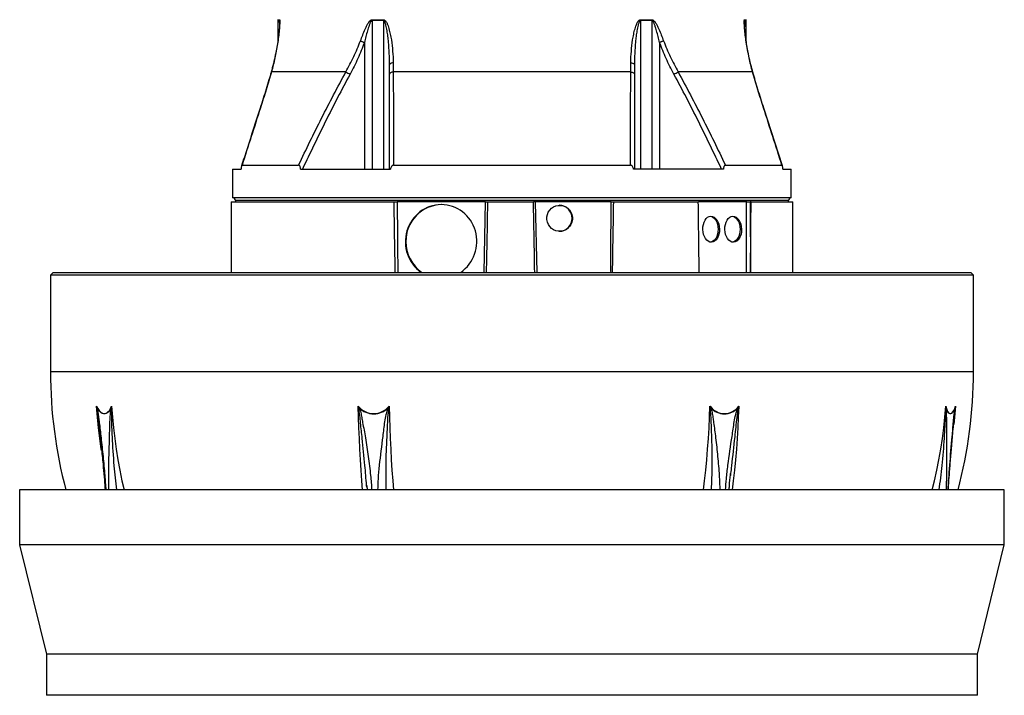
# Model space of a CAD drawing. Header units: millimetres. Extents: x 1695 to 3133, y 654 to 4111.
# Tile 2 of 5: x 1695 to 3133, y 1274 to 2261. Entities that reach past the tile are written whole.
import ezdxf

# ---------------------------------------------------------------- set-up
doc = ezdxf.new("R2010")
doc.units = ezdxf.units.MM
doc.header["$LTSCALE"] = 2

msp = doc.modelspace()

# ---------------------------------------------------------------- linework, layer by layer
at = {"color": 7, "linetype": 'Continuous', "lineweight": 25}
for p, q in [((2071.9, 2260), (2071.9, 2230.3)), ((2209.7, 2261.3), (2226.1, 2261.3)), ((2226.1, 2260), (2209.7, 2260)), ((2209.7, 2260), (2209.7, 2043.2)), ((2226.1, 2260), (2226.1, 2043.2)), ((2601.8, 2261.3), (2618.2, 2261.3)), ((2601.8, 2260), (2601.8, 2043.2)), ((2618.2, 2260), (2601.8, 2260)), ((2618.2, 2260), (2618.2, 2043.2)), ((2755.9, 2230.2), (2755.9, 2260)), ((2198.4, 2228.2), (2198.4, 2043.2)), ((2629.5, 2228.2), (2629.5, 2043.2)), ((2171.4, 2185.1), (2062.6, 2185.1)), ((2587.4, 2185.1), (2240.5, 2185.1)), ((2765.3, 2185.1), (2656.5, 2185.1)), ((2808.8, 2048), (2781.7, 2132.2)), ((2005.9, 2043.2), (2005.9, 2001.2)), ((2005.9, 2043.2), (2018.3, 2043.2)), ((2019.7, 2048.9), (2102.3, 2048.9)), ((2105.2, 2043.2), (2236.4, 2043.2)), ((2241.1, 2048.9), (2586.8, 2048.9)), ((2722.7, 2043.2), (2591.5, 2043.2)), ((2725.6, 2048.9), (2808.2, 2048.9)), ((2809.6, 2043.2), (2821.9, 2043.2)), ((2821.9, 2001.2), (2821.9, 2043.2)), ((2413.9, 2001.2), (2005.9, 2001.2)), ((2821.9, 2001.2), (2413.9, 2001.2)), ((2003.9, 1995.2), (2003.9, 1892.2)), ((2003.9, 1995.2), (2241.3, 1995.2)), ((2009.9, 1997.2), (2009.9, 1995.2)), ((2255.6, 1995.2), (2246.2, 1995.2)), ((2365.2, 1995.2), (2255.6, 1995.2)), ((2375.3, 1995.2), (2365.2, 1995.2)), ((2375.3, 1995.2), (2378.2, 1995.2)), ((2378.2, 1995.2), (2445.4, 1995.2)), ((2539.3, 1995.2), (2445.4, 1995.2)), ((2558.7, 1995.2), (2539.3, 1995.2)), ((2562.6, 1995.2), (2686.1, 1995.2)), ((2756.7, 1995.2), (2686.1, 1995.2)), ((2756.7, 1995.2), (2762, 1995.2)), ((2763.2, 1995.2), (2762, 1995.2)), ((2763.2, 1995.2), (2823.9, 1995.2)), ((2817.9, 1995.2), (2817.9, 1997.2)), ((2823.9, 1892.2), (2823.9, 1995.2)), ((1743.9, 1892.2), (1739.9, 1888.2)), ((1739.9, 1888.2), (1739.9, 1746.9)), ((3087.9, 1888.2), (1739.9, 1888.2)), ((1743.9, 1892.2), (3083.9, 1892.2)), ((3087.9, 1888.2), (3083.9, 1892.2)), ((3087.9, 1746.9), (3087.9, 1888.2)), ((3059.8, 1679.7), (3059.2, 1673.9)), ((1811.7, 1658.3), (1811.6, 1659)), ((2733.3, 1598.1), (2733, 1595.2)), ((1694.9, 1574.3), (1694.9, 1494.3)), ((3132.9, 1574.3), (1694.9, 1574.3)), ((2201.8, 1578.6), (2201.6, 1581)), ((2201.7, 1581), (2202.2, 1574.3)), ((3132.9, 1494.3), (3132.9, 1574.3)), ((1694.9, 1494.3), (1733.9, 1334.3)), ((3132.9, 1494.3), (1694.9, 1494.3)), ((3093.9, 1334.3), (3132.9, 1494.3)), ((1733.9, 1334.3), (1733.9, 1274.3)), ((3093.9, 1334.3), (1733.9, 1334.3)), ((3093.9, 1274.3), (3093.9, 1334.3)), ((3093.9, 1274.3), (1733.9, 1274.3))]:
    msp.add_line(p, q, dxfattribs=at)
at = {"color": 8, "linetype": 'Continuous', "lineweight": 25}
for p, q in [((2074.3, 2260), (2071.9, 2260)), ((2072, 2261.3), (2074.4, 2261.3)), ((2074.3, 2260), (2074.3, 2251)), ((2753.5, 2261.3), (2755.9, 2261.3)), ((2753.6, 2260), (2753.6, 2251)), ((2755.9, 2260), (2753.6, 2260)), ((2817.9, 1997.2), (2009.9, 1997.2)), ((2373.4, 1892.2), (2375.3, 1995.2)), ((2448, 1995.2), (2450, 1892.2)), ((2756.6, 1892.2), (2756.4, 1995.2)), ((2762, 1995.2), (2762.2, 1892.2)), ((3056.8, 1746.9), (1739.9, 1746.9)), ((3087.9, 1746.9), (3056.8, 1746.9))]:
    msp.add_line(p, q, dxfattribs=at)
at = {"color": 7, "linetype": 'Continuous', "lineweight": 25, "flags": 128}
for points in [[(2192.6, 2230.3), (2193.2, 2230.1), (2193.9, 2229.8), (2194.6, 2229.6), (2195.3, 2229.3), (2196.1, 2229), (2196.8, 2228.7), (2197.6, 2228.5), (2198.4, 2228.2)], [(2635.3, 2230.3), (2634.7, 2230.1), (2634, 2229.8), (2633.3, 2229.6), (2632.6, 2229.3), (2631.8, 2229), (2631.1, 2228.7), (2630.3, 2228.5), (2629.5, 2228.2)], [(2240.4, 2198.5), (2239.3, 2198.3), (2238.2, 2198), (2237.3, 2197.7), (2236.5, 2197.3), (2235.9, 2196.9), (2235.4, 2196.5), (2235.2, 2196), (2235.1, 2195.6)], [(2587.5, 2198.5), (2588.6, 2198.3), (2589.7, 2198), (2590.6, 2197.7), (2591.4, 2197.3), (2592, 2196.9), (2592.5, 2196.5), (2592.7, 2196), (2592.8, 2195.6)], [(2240.5, 2185.1), (2239.4, 2184.8), (2238.3, 2184.5), (2237.3, 2184.2), (2236.5, 2183.7), (2235.9, 2183.3), (2235.4, 2182.8), (2235.2, 2182.3), (2235.1, 2181.8)], [(2587.4, 2185.1), (2588.5, 2184.8), (2589.6, 2184.5), (2590.6, 2184.2), (2591.4, 2183.7), (2592, 2183.3), (2592.4, 2182.8), (2592.7, 2182.3), (2592.8, 2181.8)], [(2703.7, 1974.1), (2705.1, 1973.8), (2707.4, 1972.8), (2709.5, 1971), (2711.4, 1968.6), (2712.9, 1965.8), (2714, 1962.5), (2714.7, 1958.9), (2715, 1955.2), (2714.7, 1951.5), (2714, 1947.9), (2712.9, 1944.6), (2711.4, 1941.8), (2709.5, 1939.4), (2707.4, 1937.6), (2705.1, 1936.6), (2703.9, 1936.3)], [(2735.8, 1974.1), (2737.3, 1973.8), (2739.6, 1972.8), (2741.7, 1971), (2743.5, 1968.6), (2745.1, 1965.8), (2746.2, 1962.5), (2746.9, 1958.9), (2747.1, 1955.2), (2746.9, 1951.5), (2746.2, 1947.9), (2745.1, 1944.6), (2743.5, 1941.8), (2741.7, 1939.4), (2739.6, 1937.6), (2737.3, 1936.6), (2736.1, 1936.3)], [(1807.2, 1696.5), (1809, 1693.2), (1810.9, 1690.4), (1813, 1688.2), (1815.2, 1686.7), (1817.4, 1686), (1819.7, 1686), (1821.9, 1686.7), (1823.9, 1688.2), (1825.9, 1690.4), (1827.6, 1693.2), (1829.1, 1696.5)], [(1828.6, 1694.5), (1826.9, 1691.3), (1825.1, 1688.8), (1823, 1686.9), (1820.8, 1685.8), (1818.6, 1685.4), (1816.3, 1685.8), (1814, 1686.9), (1811.8, 1688.8), (1809.8, 1691.3), (1807.9, 1694.5)], [(3047.4, 1696.5), (3048.4, 1693.2), (3049.4, 1690.4), (3050.7, 1688.2), (3052, 1686.7), (3053.4, 1686), (3054.9, 1686), (3056.3, 1686.7), (3057.8, 1688.2), (3059.2, 1690.4), (3060.5, 1693.2), (3061.7, 1696.5)], [(3061.2, 1694.5), (3059.9, 1691.3), (3058.5, 1688.8), (3057.1, 1686.9), (3055.6, 1685.8), (3054.1, 1685.4), (3052.6, 1685.8), (3051.2, 1686.9), (3049.9, 1688.8), (3048.8, 1691.3), (3047.7, 1694.5)]]:
    msp.add_lwpolyline(points, dxfattribs=at)
at = {"color": 8, "linetype": 'Continuous', "lineweight": 25, "flags": 128}
for points in [[(2062.6, 2185.1), (2062.3, 2184.8), (2062.2, 2184.6)], [(2765.3, 2185.1), (2765.6, 2184.8), (2765.7, 2184.6)], [(2046.5, 2132.4), (2046.2, 2132.3), (2046.2, 2132.2)], [(2781.4, 2132.4), (2781.7, 2132.3), (2781.7, 2132.2)], [(1814.3, 1632.1), (1814, 1634), (1811.8, 1649.5), (1810, 1665.2), (1808.4, 1680.8), (1807.2, 1696.5)], [(1829.1, 1696.5), (1830.3, 1680.8), (1831.8, 1665.2), (1833.7, 1649.5), (1835.8, 1634), (1838.3, 1618.5), (1841.2, 1603), (1844.3, 1587.7), (1847.3, 1574.3)], [(2195.6, 1574.3), (2194.6, 1587.7), (2193.5, 1603), (2192.6, 1618.5), (2191.7, 1634), (2191, 1649.5), (2190.3, 1665.2), (2189.8, 1680.8), (2189.4, 1696.5)], [(2234.5, 1696.5), (2234.9, 1680.8), (2235.4, 1665.2), (2236.1, 1649.5), (2236.8, 1634), (2237.7, 1618.5), (2238.6, 1603), (2239.7, 1587.7), (2240.7, 1574.3)], [(2693.6, 1574.3), (2695.2, 1587.7), (2696.8, 1603), (2698.3, 1618.5), (2699.6, 1634), (2700.7, 1649.5), (2701.7, 1665.2), (2702.5, 1680.8), (2703.1, 1696.5)], [(2745.1, 1696.5), (2744.5, 1680.8), (2743.7, 1665.2), (2742.7, 1649.5), (2741.6, 1634), (2740.2, 1618.5), (2738.8, 1603), (2737.1, 1587.7), (2735.6, 1574.3)], [(3027.8, 1574.3), (3031.1, 1587.7), (3034.4, 1603), (3037.5, 1618.5), (3040.2, 1634), (3042.5, 1649.5), (3044.5, 1665.2), (3046.1, 1680.8), (3047.4, 1696.5)], [(3061.7, 1696.5), (3060.4, 1680.8), (3059.3, 1670.1)]]:
    msp.add_lwpolyline(points, dxfattribs=at)
at = {"color": 7, "linetype": 'Continuous', "lineweight": 25}
for centre, radius, start, end in [((2081.9, 2260), 10, 171.9901, 180), ((2084.4, 2260), 10.1, 172.0446, 180.0002), ((2226.3, 2260), 16.6, 175.2048, 180.006), ((2244.2, 2260), 18.1, 175.5885, 180.006), ((2583.7, 2260), 18.1, 359.994, 4.4115), ((2601.6, 2260), 16.6, 359.994, 4.7952), ((2743.5, 2260), 10.1, 359.9998, 7.9554), ((2745.9, 2260), 10, 0, 8.0099), ((2386.4, 2569.1), 440.1, 240.7599, 241.6518), ((2441.5, 2569.1), 440.1, 298.3482, 299.2401), ((2005.9, 1997.2), 4, 0, 90), ((2821.9, 1997.2), 4, 90, 180), ((2312.1, 1938.1), 53.1, 90.9915, 180.9944), ((2482.9, 1971.3), 18.9, 359.5648, 89.5581), ((2482.9, 1971.1), 18.9, 270.4419, 0.4352), ((2313.5, 1936.9), 54.5, 179.6897, 235.1137), ((2413.9, 1746.9), 674, 180, 194.839), ((2413.9, 1746.9), 674, 345.161, 0), ((1811.1, 1691.1), 4.69, 133.2792, 139.0988), ((1832.8, 1699.3), 6.42, 228.7011, 233.598), ((2212, 1715.2), 29.3, 219.71, 320.29), ((2233.9, 1597.4), 106.3, 113.9746, 114.4268), ((2212, 1715.2), 29.7, 224.1065, 315.8935), ((2257.4, 1749.3), 59.8, 246.2724, 247.1046), ((2724.1, 1712.2), 26.2, 216.8206, 323.1794), ((2688.4, 1728.2), 37.2, 293.932, 295.2056), ((2724.1, 1711.9), 26.4, 221.2914, 318.7086), ((2723.6, 1652.2), 46.9, 63.4139, 64.3681), ((3045, 1696.6), 3.49, 315.2946, 322.768), ((3059.2, 1693.1), 2.43, 24.8097, 34.1174)]:
    msp.add_arc(centre, radius, start, end, dxfattribs=at)
for centre, major_axis, ratio, start_param, end_param in [((2413.9, -2045.5), (-396, 23488.9), 0.004516, 1.397834, 1.402284), ((2310.4, 1937.2), (3.6, 53.9), 0.965633, 0.064759, 2.620666), ((2310.4, 1937.2), (3.6, 53.9), 0.965633, 3.792037, 6.347944), ((2413.9, 1995.2), (408.4, 23488.9), 0.001521, 1.570823, 1.572198), ((2413.9, -296.4), (-403.8, 23488.9), 0.00303, 4.805648, 4.810053), ((2413.9, -2588), (403.8, 23488.9), 0.00303, 4.904354, 4.908823), ((2413.9, -1442.2), (-263.6, 23488.9), 0.01337, 4.854677, 4.859108), ((2413.9, -1442.2), (263.6, 23488.9), 0.01337, 4.854977, 4.859408)]:
    msp.add_ellipse(centre, major_axis=major_axis, ratio=ratio, start_param=start_param, end_param=end_param, dxfattribs=at)
for centre, major_axis, ratio in [((2483.5, 1971.2), (-1.9, 18.9), 0.984511), ((2704.8, 1955.2), (-0.4, 19), 0.642592), ((2737, 1955.2), (-0.4, 19), 0.642592)]:
    msp.add_ellipse(centre, major_axis=major_axis, ratio=ratio, dxfattribs=at)
for points, knots in [([(2074.4, 2261.3), (2074.4, 2261.3), (2074.5, 2261.3), (2074.6, 2261.1), (2074.6, 2261), (2074.7, 2260.4), (2074.7, 2259.9), (2074.8, 2258.8), (2074.8, 2258.2), (2074.8, 2256.8), (2074.7, 2256.1), (2074.6, 2253.9), (2074.5, 2252.4), (2074.3, 2249.2), (2074.2, 2247.6), (2073.7, 2242.8), (2073.4, 2239.5), (2072.5, 2232.8), (2072.1, 2229.4), (2071, 2222.7), (2070.4, 2219.2), (2069.1, 2212.4), (2068.4, 2209), (2066.2, 2198.8), (2064.5, 2191.9), (2062.6, 2185.1)], [0, 0, 0, 0, 0.015625, 0.015625, 0.03125, 0.03125, 0.0625, 0.0625, 0.09375, 0.09375, 0.125, 0.125, 0.1875, 0.1875, 0.25, 0.25, 0.375, 0.375, 0.5, 0.5, 0.625, 0.625, 0.75, 0.75, 1, 1, 1, 1]), ([(2192.6, 2230.3), (2193.7, 2233.2), (2194.8, 2236.1), (2197, 2241.8), (2198.2, 2244.7), (2200.1, 2248.9), (2200.7, 2250.3), (2202.1, 2253), (2202.8, 2254.3), (2204, 2256.3), (2204.4, 2256.9), (2205.3, 2258.2), (2205.7, 2258.8), (2206.7, 2259.9), (2207.3, 2260.4), (2208.2, 2260.9), (2208.5, 2261.1), (2209.1, 2261.3), (2209.4, 2261.3), (2209.7, 2261.3)], [0, 0, 0, 0, 0.25, 0.25, 0.5, 0.5, 0.625, 0.625, 0.75, 0.75, 0.8125, 0.8125, 0.875, 0.875, 0.9375, 0.9375, 0.96875, 0.96875, 1, 1, 1, 1]), ([(2209.7, 2260), (2209.5, 2260), (2209.4, 2259.9), (2209.1, 2259.8), (2209, 2259.7), (2208.6, 2259.4), (2208.3, 2259.2), (2207.7, 2258.4), (2207.3, 2257.8), (2206.7, 2256.5), (2206.4, 2255.9), (2205.8, 2254.5), (2205.6, 2253.8), (2204.9, 2251.8), (2204.4, 2250.5), (2203.6, 2247.7), (2203.2, 2246.3), (2202, 2242.2), (2201.2, 2239.4), (2199.8, 2233.8), (2199.1, 2231), (2198.4, 2228.2)], [0, 0, 0, 0, 0.015625, 0.015625, 0.03125, 0.03125, 0.0625, 0.0625, 0.125, 0.125, 0.1875, 0.1875, 0.25, 0.25, 0.375, 0.375, 0.5, 0.5, 0.75, 0.75, 1, 1, 1, 1]), ([(2226.1, 2261.3), (2226.4, 2261.3), (2226.7, 2261.3), (2227.3, 2261.1), (2227.6, 2261), (2228.4, 2260.5), (2228.9, 2260), (2229.7, 2259), (2230.1, 2258.4), (2230.8, 2257.3), (2231.1, 2256.7), (2232, 2254.8), (2232.5, 2253.5), (2233.4, 2250.9), (2233.8, 2249.6), (2235, 2245.6), (2235.6, 2242.9), (2236.8, 2237.4), (2237.3, 2234.6), (2238.6, 2226.3), (2239.2, 2220.8), (2240.1, 2209.7), (2240.4, 2204.1), (2240.4, 2198.5)], [0, 0, 0, 0, 0.015625, 0.015625, 0.03125, 0.03125, 0.0625, 0.0625, 0.09375, 0.09375, 0.125, 0.125, 0.1875, 0.1875, 0.25, 0.25, 0.375, 0.375, 0.5, 0.5, 0.75, 0.75, 1, 1, 1, 1]), ([(2235.1, 2195.6), (2235.1, 2201.1), (2234.9, 2206.6), (2234.4, 2217.7), (2234.1, 2223.2), (2233.3, 2231.5), (2233, 2234.3), (2232.3, 2239.8), (2231.9, 2242.5), (2231.3, 2246.6), (2231, 2248), (2230.5, 2250.7), (2230.2, 2252), (2229.6, 2254), (2229.4, 2254.7), (2229, 2256), (2228.8, 2256.6), (2228.4, 2257.5), (2228.2, 2257.8), (2227.9, 2258.4), (2227.8, 2258.7), (2227.4, 2259.2), (2227.2, 2259.5), (2226.7, 2259.8), (2226.4, 2260), (2226.1, 2260)], [0, 0, 0, 0, 0.25, 0.25, 0.5, 0.5, 0.625, 0.625, 0.75, 0.75, 0.8125, 0.8125, 0.875, 0.875, 0.90625, 0.90625, 0.9375, 0.9375, 0.953125, 0.953125, 0.96875, 0.96875, 0.984375, 0.984375, 1, 1, 1, 1]), ([(2587.5, 2198.5), (2587.5, 2204.1), (2587.8, 2209.7), (2588.7, 2220.8), (2589.3, 2226.3), (2590.6, 2234.6), (2591.1, 2237.3), (2592.2, 2242.8), (2592.9, 2245.5), (2594, 2249.5), (2594.4, 2250.8), (2595.4, 2253.4), (2595.9, 2254.8), (2596.8, 2256.6), (2597.1, 2257.2), (2597.8, 2258.4), (2598.1, 2259), (2598.8, 2259.7), (2599, 2260), (2599.5, 2260.4), (2599.7, 2260.6), (2600.3, 2261), (2600.5, 2261.1), (2601.1, 2261.3), (2601.5, 2261.3), (2601.8, 2261.3)], [0, 0, 0, 0, 0.25, 0.25, 0.5, 0.5, 0.625, 0.625, 0.75, 0.75, 0.8125, 0.8125, 0.875, 0.875, 0.90625, 0.90625, 0.9375, 0.9375, 0.953125, 0.953125, 0.96875, 0.96875, 0.984375, 0.984375, 1, 1, 1, 1]), ([(2601.8, 2260), (2601.7, 2260), (2601.5, 2259.9), (2601.2, 2259.8), (2601.1, 2259.7), (2600.7, 2259.5), (2600.5, 2259.2), (2600.1, 2258.7), (2600, 2258.4), (2599.7, 2257.8), (2599.5, 2257.5), (2599.1, 2256.6), (2598.9, 2256), (2598.5, 2254.6), (2598.3, 2254), (2597.7, 2252), (2597.4, 2250.6), (2596.9, 2247.9), (2596.6, 2246.6), (2595.9, 2242.5), (2595.6, 2239.7), (2594.9, 2234.2), (2594.6, 2231.5), (2593.8, 2223.2), (2593.5, 2217.7), (2593, 2206.6), (2592.8, 2201.1), (2592.8, 2195.6)], [0, 0, 0, 0, 0.007812, 0.007812, 0.015625, 0.015625, 0.03125, 0.03125, 0.046875, 0.046875, 0.0625, 0.0625, 0.09375, 0.09375, 0.125, 0.125, 0.1875, 0.1875, 0.25, 0.25, 0.375, 0.375, 0.5, 0.5, 0.75, 0.75, 1, 1, 1, 1]), ([(2618.2, 2261.3), (2618.5, 2261.3), (2618.8, 2261.3), (2619.4, 2261.1), (2619.7, 2260.9), (2620.6, 2260.4), (2621.1, 2259.9), (2622.1, 2258.8), (2622.6, 2258.2), (2623.4, 2257), (2623.9, 2256.4), (2625, 2254.4), (2625.7, 2253.1), (2627.1, 2250.3), (2627.8, 2248.9), (2629.6, 2244.7), (2630.8, 2241.9), (2633.1, 2236.1), (2634.2, 2233.2), (2635.3, 2230.3)], [0, 0, 0, 0, 0.03125, 0.03125, 0.0625, 0.0625, 0.125, 0.125, 0.1875, 0.1875, 0.25, 0.25, 0.375, 0.375, 0.5, 0.5, 0.75, 0.75, 1, 1, 1, 1]), ([(2629.5, 2228.2), (2628.8, 2231), (2628.1, 2233.8), (2626.7, 2239.4), (2625.9, 2242.2), (2624.7, 2246.4), (2624.3, 2247.7), (2623.5, 2250.5), (2623, 2251.9), (2622.3, 2253.9), (2622, 2254.6), (2621.5, 2255.9), (2621.2, 2256.5), (2620.7, 2257.5), (2620.6, 2257.8), (2620.2, 2258.4), (2620, 2258.7), (2619.6, 2259.2), (2619.3, 2259.4), (2618.8, 2259.8), (2618.5, 2260), (2618.2, 2260)], [0, 0, 0, 0, 0.25, 0.25, 0.5, 0.5, 0.625, 0.625, 0.75, 0.75, 0.8125, 0.8125, 0.875, 0.875, 0.90625, 0.90625, 0.9375, 0.9375, 0.96875, 0.96875, 1, 1, 1, 1]), ([(2765.3, 2185.1), (2763.4, 2191.9), (2761.7, 2198.8), (2759.4, 2209.1), (2758.8, 2212.5), (2757.5, 2219.3), (2756.9, 2222.7), (2755.8, 2229.5), (2755.4, 2232.9), (2754.5, 2239.6), (2754.1, 2242.9), (2753.7, 2247.8), (2753.6, 2249.4), (2753.3, 2252.5), (2753.3, 2254), (2753.2, 2256.2), (2753.1, 2256.9), (2753.1, 2258.2), (2753.1, 2258.8), (2753.2, 2260), (2753.2, 2260.4), (2753.3, 2261), (2753.3, 2261.1), (2753.4, 2261.3), (2753.4, 2261.3), (2753.5, 2261.3)], [0, 0, 0, 0, 0.25, 0.25, 0.375, 0.375, 0.5, 0.5, 0.625, 0.625, 0.75, 0.75, 0.8125, 0.8125, 0.875, 0.875, 0.90625, 0.90625, 0.9375, 0.9375, 0.96875, 0.96875, 0.984375, 0.984375, 1, 1, 1, 1]), ([(2074.6, 2257.1), (2074.6, 2257.1), (2074.6, 2256.8), (2074.5, 2255.7), (2074.5, 2253.9), (2074.3, 2251.1), (2074, 2247.3), (2073.5, 2242.2), (2072.7, 2235.2), (2071.4, 2226.2), (2069.5, 2215.3), (2067, 2203.3), (2064.6, 2193), (2062.7, 2186.7), (2062.1, 2184.6)], [0, 0, 0, 0, 0.00023, 0.024204, 0.056029, 0.092728, 0.152645, 0.221032, 0.306558, 0.439059, 0.587141, 0.745545, 0.915652, 1, 1, 1, 1]), ([(2765.8, 2184.6), (2764.7, 2188.2), (2762.5, 2196.2), (2759.8, 2208.1), (2757.5, 2220), (2755.7, 2231.2), (2754.6, 2240.3), (2753.9, 2247.2), (2753.5, 2251.5), (2753.4, 2254.4), (2753.3, 2256.3), (2753.3, 2256.8), (2753.3, 2257)], [0, 0, 0, 0, 0.14467, 0.321177, 0.476532, 0.620949, 0.774661, 0.847874, 0.908316, 0.960994, 0.988827, 1, 1, 1, 1]), ([(2171.4, 2185.1), (2175.5, 2192.4), (2179.3, 2199.8), (2186.4, 2214.9), (2189.6, 2222.5), (2192.6, 2230.3)], [0, 0, 0, 0, 0.5, 0.5, 1, 1, 1, 1]), ([(2635.3, 2230.3), (2636.8, 2226.4), (2638.4, 2222.6), (2641.6, 2214.9), (2643.3, 2211.1), (2648.6, 2199.8), (2652.4, 2192.4), (2656.5, 2185.1)], [0, 0, 0, 0, 0.25, 0.25, 0.5, 0.5, 1, 1, 1, 1]), ([(2198.4, 2228.2), (2195.5, 2220.2), (2192.3, 2212.3), (2185.3, 2196.9), (2181.5, 2189.3), (2177.4, 2181.8)], [0, 0, 0, 0, 0.5, 0.5, 1, 1, 1, 1]), ([(2650.5, 2181.8), (2646.4, 2189.3), (2642.6, 2196.9), (2635.6, 2212.3), (2632.4, 2220.2), (2629.5, 2228.2)], [0, 0, 0, 0, 0.5, 0.5, 1, 1, 1, 1]), ([(2062.2, 2184.6), (2062.1, 2184.5), (2061.1, 2180.8), (2058.7, 2172.5), (2054.9, 2159.9), (2050.6, 2146.1), (2047.7, 2136.9), (2046.2, 2132.2)], [0, 0, 0, 0, 0.005195, 0.215172, 0.476087, 0.732946, 1, 1, 1, 1]), ([(2062.6, 2185.1), (2061.3, 2180.8), (2060.1, 2176.4), (2057.5, 2167.7), (2056.2, 2163.3), (2052.2, 2150.1), (2049.4, 2141.3), (2046.5, 2132.4)], [0, 0, 0, 0, 0.25, 0.25, 0.5, 0.5, 1, 1, 1, 1]), ([(2102.3, 2048.9), (2113.3, 2071.9), (2124.4, 2094.8), (2147.4, 2140.2), (2159.2, 2162.8), (2171.4, 2185.1)], [0, 0, 0, 0, 0.5, 0.5, 1, 1, 1, 1]), ([(2177.4, 2181.8), (2165.2, 2159.1), (2153.3, 2136.1), (2130.3, 2089.9), (2119, 2066.6), (2108, 2043.2)], [0, 0, 0, 0, 0.5, 0.5, 1, 1, 1, 1]), ([(2719.9, 2043.2), (2708.9, 2066.6), (2697.6, 2089.9), (2674.6, 2136.1), (2662.7, 2159.1), (2650.5, 2181.8)], [0, 0, 0, 0, 0.5, 0.5, 1, 1, 1, 1]), ([(2656.5, 2185.1), (2668.7, 2162.8), (2680.5, 2140.2), (2703.5, 2094.8), (2714.6, 2071.9), (2725.6, 2048.9)], [0, 0, 0, 0, 0.5, 0.5, 1, 1, 1, 1]), ([(2781.4, 2132.4), (2778.5, 2141.3), (2775.7, 2150.1), (2771.7, 2163.3), (2770.4, 2167.7), (2767.8, 2176.4), (2766.5, 2180.8), (2765.3, 2185.1)], [0, 0, 0, 0, 0.5, 0.5, 0.75, 0.75, 1, 1, 1, 1]), ([(2781.7, 2132.2), (2780.2, 2136.8), (2777.3, 2145.9), (2773.2, 2159.2), (2769.3, 2172.1), (2766.9, 2180.4), (2765.7, 2184.6)], [0, 0, 0, 0, 0.26021, 0.516049, 0.75937, 1, 1, 1, 1]), ([(2046.2, 2132.2), (2039.8, 2112.4), (2030.7, 2084.3), (2021.7, 2056.3), (2019.1, 2048)], [0, 0, 0, 0, 0.704759, 1, 1, 1, 1]), ([(2019.7, 2048.9), (2019.6, 2048.9), (2019.5, 2048.9), (2019.3, 2048.6), (2019.2, 2048.5), (2019.1, 2048.1), (2019, 2047.9), (2018.9, 2047.4), (2018.8, 2047.1), (2018.7, 2046.3), (2018.6, 2045.7), (2018.4, 2044.5), (2018.3, 2043.9), (2018.3, 2043.2)], [0, 0, 0, 0, 0.125, 0.125, 0.25, 0.25, 0.375, 0.375, 0.5, 0.5, 0.75, 0.75, 1, 1, 1, 1]), ([(2105.2, 2043.2), (2105.2, 2043.8), (2105.1, 2044.5), (2104.8, 2045.7), (2104.6, 2046.3), (2104.2, 2047.5), (2103.9, 2048), (2103.3, 2048.5), (2103.1, 2048.7), (2102.7, 2048.9), (2102.5, 2048.9), (2102.3, 2048.9)], [0, 0, 0, 0, 0.25, 0.25, 0.5, 0.5, 0.75, 0.75, 0.875, 0.875, 1, 1, 1, 1]), ([(2241.1, 2048.9), (2240.8, 2048.9), (2240.5, 2048.9), (2239.9, 2048.7), (2239.6, 2048.5), (2239.1, 2048.1), (2238.8, 2047.9), (2238.4, 2047.4), (2238.2, 2047.2), (2237.6, 2046.3), (2237.4, 2045.7), (2236.8, 2044.5), (2236.6, 2043.8), (2236.4, 2043.2)], [0, 0, 0, 0, 0.125, 0.125, 0.25, 0.25, 0.375, 0.375, 0.5, 0.5, 0.75, 0.75, 1, 1, 1, 1]), ([(2591.5, 2043.2), (2591.3, 2043.8), (2591.1, 2044.5), (2590.5, 2045.7), (2590.3, 2046.3), (2589.5, 2047.4), (2589.1, 2047.9), (2588.3, 2048.5), (2588, 2048.7), (2587.5, 2048.9), (2587.1, 2048.9), (2586.8, 2048.9)], [0, 0, 0, 0, 0.25, 0.25, 0.5, 0.5, 0.75, 0.75, 0.875, 0.875, 1, 1, 1, 1]), ([(2725.6, 2048.9), (2725.4, 2048.9), (2725.2, 2048.9), (2724.8, 2048.7), (2724.6, 2048.5), (2724.2, 2048.2), (2724, 2047.9), (2723.8, 2047.5), (2723.6, 2047.2), (2723.3, 2046.3), (2723.1, 2045.7), (2722.8, 2044.5), (2722.7, 2043.8), (2722.7, 2043.2)], [0, 0, 0, 0, 0.125, 0.125, 0.25, 0.25, 0.375, 0.375, 0.5, 0.5, 0.75, 0.75, 1, 1, 1, 1]), ([(2809.6, 2043.2), (2809.6, 2043.9), (2809.5, 2044.5), (2809.3, 2045.7), (2809.2, 2046.3), (2809.1, 2047.1), (2809, 2047.4), (2808.9, 2047.9), (2808.8, 2048.1), (2808.6, 2048.5), (2808.6, 2048.6), (2808.4, 2048.9), (2808.3, 2048.9), (2808.2, 2048.9)], [0, 0, 0, 0, 0.25, 0.25, 0.5, 0.5, 0.625, 0.625, 0.75, 0.75, 0.875, 0.875, 1, 1, 1, 1]), ([(2241.3, 1995.2), (2241.4, 1995.2), (2241.5, 1995.2), (2241.7, 1995.2), (2241.8, 1995.2), (2242.2, 1995.2), (2242.3, 1995.2), (2242.7, 1995.2), (2242.9, 1995.2), (2243.4, 1995.2), (2243.6, 1995.2), (2244.1, 1995.2), (2244.4, 1995.2), (2245.1, 1995.2), (2245.7, 1995.2), (2246.2, 1995.2)], [0, 0, 0, 0, 0.125, 0.125, 0.25, 0.25, 0.375, 0.375, 0.5, 0.5, 0.625, 0.625, 0.75, 0.75, 1, 1, 1, 1]), ([(2558.7, 1995.2), (2559.1, 1995.2), (2559.4, 1995.2), (2560.1, 1995.2), (2560.5, 1995.2), (2561.2, 1995.2), (2561.5, 1995.2), (2562.1, 1995.2), (2562.3, 1995.2), (2562.6, 1995.2)], [0, 0, 0, 0, 0.25, 0.25, 0.5, 0.5, 0.75, 0.75, 1, 1, 1, 1]), ([(2377.7, 1962.9), (2377.6, 1960.2), (2377.4, 1946.9), (2376.9, 1923.3), (2376.5, 1902.4), (2376.3, 1892.2)], [0, 0, 0, 0, 0.113132, 0.565661, 1, 1, 1, 1]), ([(1807.6, 1694.2), (1807.5, 1694.8), (1807.4, 1695.5), (1807.3, 1696.1), (1807.3, 1696.3), (1807.2, 1696.4), (1807.2, 1696.5), (1807.2, 1696.5), (1807.2, 1696.5), (1807.2, 1696.5)], [0, 0, 0, 0, 0.001017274, 0.001017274, 0.001017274, 0.001184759, 0.001184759, 0.001184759, 0.001208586, 0.001208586, 0.001208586, 0.001208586]), ([(1829, 1694.2), (1829, 1694.8), (1829, 1695.5), (1829.1, 1696.1), (1829.1, 1696.3), (1829.1, 1696.4), (1829.1, 1696.5), (1829.1, 1696.5), (1829.1, 1696.5), (1829.1, 1696.5)], [0, 0, 0, 0, 0.001017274, 0.001017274, 0.001017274, 0.001184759, 0.001184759, 0.001184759, 0.001208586, 0.001208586, 0.001208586, 0.001208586]), ([(2189.9, 1694.2), (2189.8, 1694.8), (2189.6, 1695.5), (2189.5, 1696.1), (2189.5, 1696.3), (2189.4, 1696.4), (2189.4, 1696.5), (2189.4, 1696.5), (2189.4, 1696.5), (2189.4, 1696.5)], [0, 0, 0, 0, 0.001017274, 0.001017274, 0.001017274, 0.001184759, 0.001184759, 0.001184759, 0.001208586, 0.001208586, 0.001208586, 0.001208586]), ([(2234.1, 1694.2), (2234.2, 1694.8), (2234.4, 1695.5), (2234.5, 1696.1), (2234.5, 1696.3), (2234.5, 1696.4), (2234.5, 1696.5), (2234.5, 1696.5), (2234.5, 1696.5), (2234.5, 1696.5)], [0, 0, 0, 0, 0.001017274, 0.001017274, 0.001017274, 0.001184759, 0.001184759, 0.001184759, 0.001208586, 0.001208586, 0.001208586, 0.001208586]), ([(2703.5, 1694.2), (2703.4, 1694.8), (2703.3, 1695.5), (2703.2, 1696.1), (2703.2, 1696.3), (2703.1, 1696.4), (2703.1, 1696.5), (2703.1, 1696.5), (2703.1, 1696.5), (2703.1, 1696.5)], [0, 0, 0, 0, 0.001017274, 0.001017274, 0.001017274, 0.001184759, 0.001184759, 0.001184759, 0.001208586, 0.001208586, 0.001208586, 0.001208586]), ([(2744.6, 1694.2), (2744.7, 1694.8), (2744.9, 1695.5), (2745, 1696.1), (2745, 1696.3), (2745.1, 1696.4), (2745.1, 1696.5), (2745.1, 1696.5), (2745.1, 1696.5), (2745.1, 1696.5)], [0, 0, 0, 0, 0.001017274, 0.001017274, 0.001017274, 0.001184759, 0.001184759, 0.001184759, 0.001208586, 0.001208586, 0.001208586, 0.001208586]), ([(3047.4, 1694.2), (3047.4, 1694.8), (3047.4, 1695.5), (3047.4, 1696.1), (3047.4, 1696.3), (3047.4, 1696.4), (3047.4, 1696.5), (3047.4, 1696.5), (3047.4, 1696.5), (3047.4, 1696.5)], [0, 0, 0, 0, 0.001017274, 0.001017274, 0.001017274, 0.001184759, 0.001184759, 0.001184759, 0.001208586, 0.001208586, 0.001208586, 0.001208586]), ([(3061.4, 1694.2), (3061.5, 1694.8), (3061.5, 1695.5), (3061.6, 1696.1), (3061.6, 1696.3), (3061.7, 1696.4), (3061.7, 1696.5), (3061.7, 1696.5), (3061.7, 1696.5), (3061.7, 1696.5)], [0, 0, 0, 0, 0.001017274, 0.001017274, 0.001017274, 0.001184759, 0.001184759, 0.001184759, 0.001208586, 0.001208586, 0.001208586, 0.001208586]), ([(3051.3, 1574.3), (3051.4, 1576.3), (3051.8, 1583.8), (3052.8, 1597.1), (3054.1, 1615.4), (3055.9, 1636.5), (3057.7, 1656.2), (3058.8, 1669.1), (3059.3, 1673.8), (3059.3, 1673.9)], [0, 0, 0, 0, 0.062246, 0.221256, 0.400445, 0.612451, 0.855732, 0.996227, 1, 1, 1, 1]), ([(1811.6, 1659), (1812.5, 1651.4), (1814.3, 1635.8), (1816.5, 1613.8), (1818.2, 1594.1), (1819.2, 1581.6), (1819.6, 1575.2), (1819.7, 1574.3)], [0, 0, 0, 0, 0.270913, 0.557618, 0.776724, 0.965678, 1, 1, 1, 1]), ([(2731.1, 1574.3), (2731.2, 1576.3), (2731.7, 1583.7), (2732.4, 1591.6), (2733.2, 1597.5), (2733.2, 1598.1)], [0, 0, 0, 0, 0.258345, 0.923115, 1, 1, 1, 1])]:
    msp.add_open_spline(points, degree=3, knots=knots, dxfattribs=at)
at = {"color": 8, "linetype": 'Continuous', "lineweight": 25}
for points, knots in [([(2074.6, 2257.1), (2074.6, 2257.3), (2074.6, 2258.3), (2074.5, 2259.4), (2074.4, 2259.9), (2074.3, 2259.9), (2074.3, 2260)], [0, 0, 0, 0, 0.178939, 0.656931, 0.913514, 1, 1, 1, 1]), ([(2753.6, 2260), (2753.5, 2259.9), (2753.5, 2259.8), (2753.4, 2259.2), (2753.3, 2258.3), (2753.3, 2257.3), (2753.3, 2257)], [0, 0, 0, 0, 0.2781, 0.354301, 0.788909, 1, 1, 1, 1]), ([(2246.2, 1995.2), (2246.2, 1991.8), (2246.4, 1976.4), (2246.6, 1958.1), (2246.7, 1942.3), (2246.8, 1938.4), (2246.9, 1922.4), (2247, 1907.2), (2247.1, 1892.2)], [0, 0, 0, 0, 0.098638, 0.447834, 0.535133, 0.556958, 0.562414, 1, 1, 1, 1]), ([(2558.6, 1892.2), (2558.5, 1893.5), (2558.4, 1905.1), (2558.4, 1919.4), (2558.5, 1932.9), (2558.5, 1936.3), (2558.5, 1956.4), (2558.6, 1975.9), (2558.7, 1995.2)], [0, 0, 0, 0, 0.037881, 0.338925, 0.414186, 0.433001, 0.437705, 1, 1, 1, 1]), ([(1811.6, 1659), (1811.1, 1663.4), (1810.2, 1671.4), (1809, 1683.1), (1808.1, 1690.5), (1807.6, 1694.2)], [0, 0, 0, 0, 0.368133, 0.684362, 1, 1, 1, 1]), ([(1807.9, 1694.5), (1808.4, 1692.2), (1809.3, 1687.5), (1810.2, 1680.2), (1811.7, 1667.9), (1814, 1648.9), (1816.7, 1623.1), (1819.1, 1597.6), (1820.2, 1581.3), (1820.7, 1574.3)], [0, 0, 0, 0, 0.0608625, 0.1221009, 0.1833751, 0.3686294, 0.5971783, 0.825952, 1, 1, 1, 1]), ([(1825.1, 1574.3), (1825, 1579.7), (1824.9, 1591.7), (1825.1, 1617.9), (1825.9, 1642.1), (1826.5, 1663.2), (1826.8, 1673.9), (1827.3, 1684.4), (1828.1, 1691.1), (1828.6, 1694.5)], [0, 0, 0, 0, 0.133124, 0.297445, 0.647633, 0.735926, 0.824469, 0.912461, 1, 1, 1, 1]), ([(1829, 1694.2), (1828.9, 1689.5), (1828.7, 1680.2), (1829.2, 1666.1), (1830.3, 1642.5), (1832.1, 1611.9), (1834.9, 1586), (1836.3, 1574.3)], [0, 0, 0, 0, 0.11704, 0.234371, 0.351724, 0.704889, 1, 1, 1, 1]), ([(2201.6, 1581), (2200.8, 1590.7), (2199, 1613.6), (2195.9, 1643.9), (2193.1, 1668.3), (2191.8, 1683.1), (2190.5, 1690.5), (2189.9, 1694.2)], [0, 0, 0, 0, 0.2566707, 0.6081745, 0.803959, 0.9020711, 1, 1, 1, 1]), ([(2190.7, 1694.5), (2191.5, 1692.2), (2193.2, 1687.5), (2194.5, 1680.2), (2196.7, 1667.9), (2200.2, 1648.9), (2204.1, 1623.1), (2207.4, 1597.6), (2208.6, 1581.3), (2209.1, 1574.3)], [0, 0, 0, 0, 0.060862, 0.122101, 0.183375, 0.368629, 0.597178, 0.825952, 1, 1, 1, 1]), ([(2218.1, 1574.3), (2218.3, 1579.7), (2218.8, 1591.7), (2221.1, 1617.9), (2224.3, 1642.1), (2227, 1663.2), (2228.2, 1673.9), (2230, 1684.4), (2232.2, 1691.1), (2233.3, 1694.5)], [0, 0, 0, 0, 0.1331243, 0.2974454, 0.6476328, 0.7359263, 0.8244694, 0.9124612, 1, 1, 1, 1]), ([(2234.1, 1694.2), (2233.4, 1689.5), (2232.1, 1680.2), (2231.6, 1666.1), (2230.6, 1642.5), (2229.2, 1611.9), (2229.5, 1586), (2229.6, 1574.3)], [0, 0, 0, 0, 0.11704, 0.234371, 0.351724, 0.704889, 1, 1, 1, 1]), ([(2705.4, 1574.3), (2705.8, 1586.2), (2706.6, 1611.3), (2706.2, 1643.9), (2705.1, 1668.3), (2704.7, 1683.1), (2703.9, 1690.5), (2703.5, 1694.2)], [0, 0, 0, 0, 0.29871, 0.630335, 0.815046, 0.90761, 1, 1, 1, 1]), ([(2704.2, 1694.5), (2704.9, 1692.2), (2706.3, 1687.5), (2707.3, 1680.2), (2709, 1667.9), (2711.6, 1648.9), (2714.4, 1623.1), (2716.6, 1597.6), (2717.2, 1581.3), (2717.5, 1574.3)], [0, 0, 0, 0, 0.060862, 0.122101, 0.183375, 0.368629, 0.597178, 0.825952, 1, 1, 1, 1]), ([(2725.8, 1574.3), (2726.2, 1579.7), (2727.1, 1591.7), (2730, 1617.9), (2733.8, 1642.1), (2737, 1663.2), (2738.5, 1673.9), (2740.4, 1684.4), (2742.7, 1691.1), (2743.9, 1694.5)], [0, 0, 0, 0, 0.133124, 0.297445, 0.647633, 0.735926, 0.824469, 0.912461, 1, 1, 1, 1]), ([(2744.6, 1694.2), (2743.7, 1689.5), (2742.1, 1680.2), (2740.7, 1666.1), (2738.3, 1642.5), (2735.5, 1619.9), (2733.7, 1602), (2733.3, 1598.1)], [0, 0, 0, 0, 0.1461787, 0.2927217, 0.4392909, 0.8803825, 1, 1, 1, 1]), ([(3037.9, 1574.3), (3039.4, 1586.2), (3042.6, 1611.3), (3045.2, 1643.9), (3046.6, 1668.3), (3047.3, 1683.1), (3047.4, 1690.5), (3047.4, 1694.2)], [0, 0, 0, 0, 0.2987104, 0.6303346, 0.8150463, 0.9076096, 1, 1, 1, 1]), ([(3047.7, 1694.5), (3047.9, 1692.2), (3048.2, 1687.5), (3048.3, 1680.2), (3048.4, 1667.9), (3048.7, 1648.9), (3048.7, 1623.1), (3048.6, 1597.6), (3048.2, 1581.3), (3048, 1574.3)], [0, 0, 0, 0, 0.060862, 0.122101, 0.183375, 0.368629, 0.597178, 0.825952, 1, 1, 1, 1]), ([(3050.9, 1574.3), (3051.2, 1579.7), (3051.9, 1591.7), (3053.8, 1617.9), (3055.9, 1642.1), (3057.8, 1663.2), (3058.6, 1673.9), (3059.7, 1684.4), (3060.7, 1691.1), (3061.2, 1694.5)], [0, 0, 0, 0, 0.133124, 0.297445, 0.647633, 0.735926, 0.824469, 0.912461, 1, 1, 1, 1]), ([(3061.4, 1694.2), (3060.8, 1689.5), (3060.3, 1684.7), (3059.8, 1679.9), (3059.8, 1679.7)], [0, 0, 0, 0, 0.968096, 1, 1, 1, 1])]:
    msp.add_open_spline(points, degree=3, knots=knots, dxfattribs=at)
at = {"color": 7, "linetype": 'Continuous', "lineweight": 25}
for points in [[(2235.1, 2181.8), (2235.1, 2186.4), (2235.1, 2190.9), (2235.1, 2195.6)], [(2240.4, 2198.5), (2240.5, 2194), (2240.5, 2189.5), (2240.5, 2185.1)], [(2587.4, 2185.1), (2587.4, 2189.5), (2587.4, 2194), (2587.5, 2198.5)], [(2592.8, 2195.6), (2592.8, 2190.9), (2592.8, 2186.4), (2592.8, 2181.8)], [(2235.1, 2043.2), (2235.1, 2089.5), (2235.1, 2135.7), (2235.1, 2181.8)], [(2240.5, 2185.1), (2240.7, 2139.8), (2240.9, 2094.4), (2241.1, 2048.9)], [(2586.8, 2048.9), (2587, 2094.4), (2587.2, 2139.8), (2587.4, 2185.1)], [(2592.8, 2181.8), (2592.8, 2135.7), (2592.8, 2089.5), (2592.8, 2043.2)], [(2046.5, 2132.4), (2037.6, 2104.6), (2028.6, 2076.8), (2019.7, 2048.9)], [(2808.2, 2048.9), (2799.3, 2076.8), (2790.3, 2104.6), (2781.4, 2132.4)], [(1807.9, 1694.5), (1807.7, 1695.2), (1807.4, 1695.8), (1807.2, 1696.5)], [(1828.6, 1694.5), (1828.7, 1695.2), (1828.9, 1695.8), (1829.1, 1696.5)], [(2190.7, 1694.5), (2190.2, 1695.2), (2189.8, 1695.8), (2189.4, 1696.5)], [(2233.3, 1694.5), (2233.7, 1695.2), (2234.1, 1695.8), (2234.5, 1696.5)], [(2704.2, 1694.5), (2703.8, 1695.2), (2703.5, 1695.8), (2703.1, 1696.5)], [(2743.9, 1694.5), (2744.3, 1695.2), (2744.7, 1695.8), (2745.1, 1696.5)], [(3047.7, 1694.5), (3047.6, 1695.2), (3047.5, 1695.8), (3047.4, 1696.5)], [(3061.2, 1694.5), (3061.4, 1695.2), (3061.5, 1695.8), (3061.7, 1696.5)]]:
    msp.add_open_spline(points, degree=3, dxfattribs=at)

doc.saveas('drawing.dxf')
